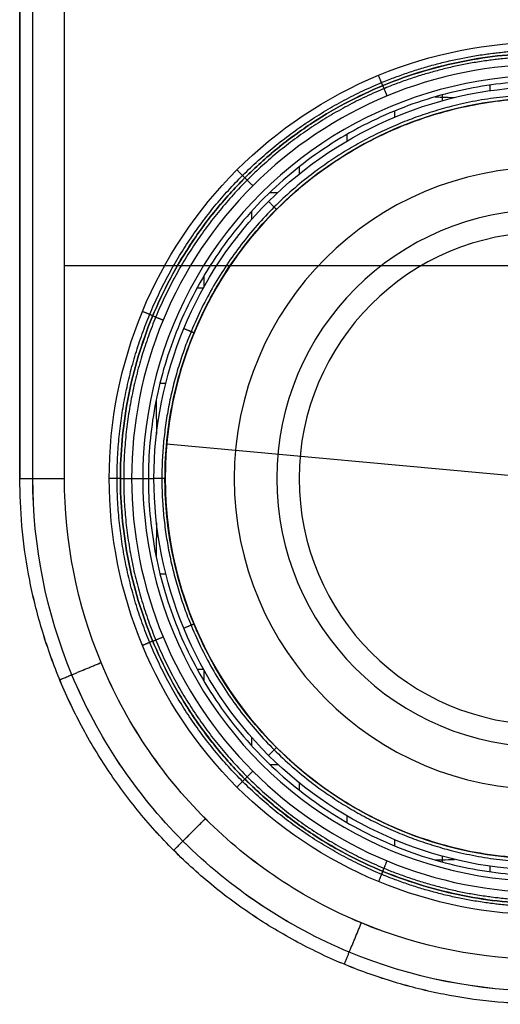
# Model space of a CAD drawing. Header units: millimetres. Extents: x -80 to 80, y -33 to 34.
# Tile 1 of 15: x -24 to -2, y -33 to 11. Entities that reach past the tile are written whole.
import ezdxf

# ---------------------------------------------------------------- set-up
doc = ezdxf.new("R2010")
doc.units = ezdxf.units.MM
doc.header["$MEASUREMENT"] = 0
doc.layers.add('White Porcelain Series_ D3_ 2017White Porcelain Series_ D3_ 2017', color=178, linetype='Continuous', true_color=0x000000)

msp = doc.modelspace()

# ---------------------------------------------------------------- linework, layer by layer
at = {"layer": 'White Porcelain Series_ D3_ 2017White Porcelain Series_ D3_ 2017'}
for p, q in [((-21.526, -9.603, 0.619), (-21.528, 32.397, 0.62)), ((-21.525, -9.603, 120.619), (-21.528, 32.397, 120.62)), ((-0.026, -0.101, 0.619), (-21.526, -0.103, 0.619)), ((-17.055, -0.103, 120.619), (-21.526, -0.103, 120.619)), ((-16.961, -8.054, 114.119), (16.898, -11.15, 114.119))]:
    msp.add_line(p, q, dxfattribs=at)
at = {"layer": 'White Porcelain Series_ D3_ 2017White Porcelain Series_ D3_ 2017', "extrusion": (5.98722e-06, 3.76136e-10, 1)}
msp.add_lwpolyline([(-18.526, -9.603), (-17.777, -9.603)], dxfattribs=at)
at = {"layer": 'White Porcelain Series_ D3_ 2017White Porcelain Series_ D3_ 2017', "extrusion": (3.58452e-11, 1, 5.98657e-06)}
msp.add_lwpolyline([(17.025, 116.119), (17.025, 114.119)], dxfattribs=at)
at = {"layer": 'White Porcelain Series_ D3_ 2017White Porcelain Series_ D3_ 2017', "extrusion": (5.9876e-06, -5.98657e-06, 1)}
for centre, radius in [((-0.026, -9.601, 116.619), 18), ((-0.026, -9.601, 115.119), 17)]:
    msp.add_arc(centre, radius, 90.0036, 270.0036, dxfattribs=at)
at = {"layer": 'White Porcelain Series_ D3_ 2017White Porcelain Series_ D3_ 2017', "extrusion": (5.9876e-06, -5.98732e-06, 1)}
for centre in [(-0.026, -9.601, 116.119), (-0.026, -9.601, 114.119)]:
    msp.add_arc(centre, 17, 90.0188, 269.974, dxfattribs=at)
at = {"layer": 'White Porcelain Series_ D3_ 2017White Porcelain Series_ D3_ 2017'}
for centre, radius in [((-0.032, -9.603, 108.404), 13.903), ((-0.032, -9.603, 118.404), 13.903), ((-0.032, -9.603, 120.09), 12.003), ((-0.032, -9.603, 119.535), 12.003), ((-0.032, -9.603, 118.149), 12.003), ((-0.032, -9.603, 117.687), 12.003), ((-0.032, -9.603, 116.301), 12.003), ((-0.032, -9.603, 115.839), 12.003), ((-0.032, -9.603, 114.453), 12.003), ((-0.032, -9.603, 113.991), 12.003), ((-0.032, -9.603, 112.605), 12.003), ((-0.032, -9.603, 112.143), 12.003), ((-0.032, -9.603, 110.757), 12.003), ((-0.032, -9.603, 110.295), 12.003), ((-0.032, -9.603, 108.909), 12.003), ((-0.032, -9.603, 108.404), 12.003), ((-0.032, -9.603, 118.958), 11.003), ((-0.032, -9.603, 118.727), 11.003), ((-0.032, -9.603, 117.11), 11.003), ((-0.032, -9.603, 116.879), 11.003), ((-0.032, -9.603, 115.262), 11.003), ((-0.032, -9.603, 115.031), 11.003), ((-0.032, -9.603, 113.414), 11.003), ((-0.032, -9.603, 113.183), 11.003), ((-0.032, -9.603, 111.566), 11.003), ((-0.032, -9.603, 111.335), 11.003), ((-0.032, -9.603, 109.718), 11.003), ((-0.032, -9.603, 109.487), 11.003)]:
    msp.add_arc(centre, radius, 90, 270, dxfattribs=at)
for points, degree in [([(-23.528, 32.397, 113.12), (-23.526, 11.397, 113.119), (-23.525, -9.603, 113.119)], 2), ([(-23.525, -9.603, 118.619), (-23.526, 11.397, 118.619), (-23.528, 32.397, 118.62)], 2), ([(-23.526, -9.603, 8.119), (-23.527, 11.397, 8.119), (-23.528, 32.397, 8.12)], 2), ([(-23.526, -9.603, 2.619), (-23.527, 11.397, 2.619), (-23.528, 32.397, 2.62)], 2), ([(-23.528, 32.397, 60.62), (-23.527, 11.397, 60.619), (-23.525, -9.603, 60.619)], 2), ([(-22.94, -9.603, 1.205), (-22.941, 11.397, 1.205), (-22.943, 32.397, 1.205)], 2), ([(-22.939, -9.603, 120.033), (-22.941, 11.397, 120.034), (-22.942, 32.397, 120.034)], 2), ([(-2.504, 7.972, 116.619), (-2.505, 7.889, 116.619), (-2.506, 7.808, 116.619), (-2.507, 7.727, 116.619)], 3), ([(-6.769, 6.818, 116.619), (-6.77, 6.725, 116.619), (-6.771, 6.632, 116.619), (-6.772, 6.54, 116.619)], 3), ([(-8.9, 5.773, 116.619), (-8.901, 5.673, 116.619), (-8.902, 5.573, 116.619), (-8.903, 5.475, 116.619)], 3), ([(-11.03, 4.325, 116.619), (-11.031, 4.217, 116.619), (-11.032, 4.11, 116.619), (-11.033, 4.003, 116.619)], 3), ([(-12.346, 3.177, 116.619), (-12.225, 3.178, 116.619), (-12.104, 3.179, 116.619), (-11.982, 3.181, 116.619)], 3), ([(-13.158, 2.339, 116.619), (-13.16, 2.215, 116.619), (-13.161, 2.09, 116.619), (-13.163, 1.965, 116.619)], 3), ([(-15.289, -0.539, 116.619), (-15.292, -0.709, 116.619), (-15.294, -0.88, 116.619), (-15.297, -1.05, 116.619)], 3), ([(-15.598, -1.082, 116.619), (-15.504, -1.082, 116.619), (-15.409, -1.082, 116.619), (-15.315, -1.082, 116.619)], 3), ([(-17.258, -5.341, 116.619), (-17.17, -5.342, 116.619), (-17.084, -5.342, 116.619), (-16.998, -5.342, 116.619)], 3), ([(-17.425, -6.087, 116.619), (-17.421, -6.6, 116.619), (-17.417, -7.113, 116.619), (-17.414, -7.625, 116.619)], 3), ([(-23.525, -9.603, 113.119), (-23.525, -9.603, 60.619), (-23.526, -9.603, 8.119)], 2), ([(-23.526, -9.603, 2.619), (-23.526, -9.603, 5.369), (-23.526, -9.603, 8.119)], 2), ([(-23.525, -9.603, 113.119), (-23.525, -9.603, 115.869), (-23.525, -9.603, 118.619)], 2), ([(-19.025, -9.603, 120.119), (-19.025, -9.603, 118.619), (-19.025, -9.603, 117.119)], 2), ([(-17.776, -9.602, 116.619), (-17.69, -9.602, 116.619), (-17.607, -9.602, 116.619), (-17.526, -9.602, 116.619)], 3), ([(-17.414, -11.582, 116.619), (-17.417, -12.094, 116.619), (-17.421, -12.606, 116.619), (-17.425, -13.118, 116.619)], 3), ([(-17.258, -13.862, 116.619), (-17.17, -13.862, 116.619), (-17.084, -13.861, 116.619), (-16.999, -13.861, 116.619)], 3), ([(-15.598, -18.122, 116.619), (-15.504, -18.122, 116.619), (-15.41, -18.122, 116.619), (-15.316, -18.122, 116.619)], 3), ([(-15.296, -18.156, 116.619), (-15.293, -18.326, 116.619), (-15.29, -18.496, 116.619), (-15.288, -18.666, 116.619)], 3), ([(-13.161, -21.17, 116.619), (-13.16, -21.294, 116.619), (-13.158, -21.419, 116.619), (-13.157, -21.544, 116.619)], 3), ([(-12.346, -22.38, 116.619), (-12.224, -22.381, 116.619), (-12.103, -22.383, 116.619), (-11.981, -22.384, 116.619)], 3), ([(-11.031, -23.207, 116.619), (-11.03, -23.314, 116.619), (-11.029, -23.421, 116.619), (-11.028, -23.529, 116.619)], 3), ([(-8.901, -24.679, 116.619), (-8.9, -24.778, 116.619), (-8.899, -24.877, 116.619), (-8.898, -24.977, 116.619)], 3), ([(-6.77, -25.745, 116.619), (-6.769, -25.837, 116.619), (-6.768, -25.929, 116.619), (-6.767, -26.022, 116.619)], 3), ([(-2.504, -26.933, 116.619), (-2.503, -27.014, 116.619), (-2.502, -27.097, 116.619), (-2.5, -27.18, 116.619)], 3)]:
    msp.add_open_spline(points, degree=degree, dxfattribs=at)
at = {"layer": 'White Porcelain Series_ D3_ 2017White Porcelain Series_ D3_ 2017', "extrusion": (5.9876e-06, -5.98732e-06, 1)}
for points, knots in [([(-0.033, -29.102, 120.619), (-2.582, -29.102, 120.619), (-7.683, -28.085, 120.619), (-14.172, -23.751, 120.619), (-18.51, -17.26, 120.619), (-20.033, -9.603, 120.619), (-18.511, -1.946, 120.619), (-14.174, 4.545, 120.619), (-7.684, 8.882, 120.619), (-2.582, 9.899, 120.619), (-0.031, 9.898, 120.619)], [0.009165, 0.009165, 0.009165, 0.009165, 7.657439, 15.314877, 22.972316, 30.629755, 38.287193, 45.944632, 53.60207, 61.255245, 61.255245, 61.255245, 61.255245]), ([(-0.031, 8.898, 116.619), (-2.45, 8.899, 116.619), (-7.291, 7.934, 116.619), (-13.448, 3.82, 116.619), (-17.563, -2.339, 116.619), (-19.007, -9.603, 116.619), (-17.562, -16.867, 116.619), (-13.447, -23.025, 116.619), (-7.291, -27.138, 116.619), (-2.451, -28.102, 116.619), (-0.033, -28.102, 116.619)], [0.004342, 0.004342, 0.004342, 0.004342, 7.264749, 14.529499, 21.794248, 29.058998, 36.323747, 43.588497, 50.853246, 58.109005, 58.109005, 58.109005, 58.109005])]:
    msp.add_open_spline(points, degree=3, knots=knots, dxfattribs=at)
at = {"layer": 'White Porcelain Series_ D3_ 2017White Porcelain Series_ D3_ 2017'}
msp.add_rational_spline([(-0.024, -28.748, 120.473), (-2.53, -28.75, 120.473), (-7.542, -27.752, 120.473), (-13.916, -23.495, 120.473), (-18.175, -17.121, 120.473), (-19.671, -9.603, 120.473), (-18.176, -2.085, 120.473), (-13.917, 4.289, 120.473), (-7.544, 8.547, 120.473), (-2.532, 9.546, 120.473), (-0.026, 9.545, 120.473)], [0.853553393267, 0.853553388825, 0.853553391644, 0.853553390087, 0.853553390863, 0.853553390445, 0.853553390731, 0.853553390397, 0.853553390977, 0.853553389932, 0.853553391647], degree=3, dxfattribs=at)
at = {"layer": 'White Porcelain Series_ D3_ 2017White Porcelain Series_ D3_ 2017', "extrusion": (5.9876e-06, -5.98732e-06, 1)}
for points, weights, knots in [([(-0.031, 9.398, 117.119), (-19.026, 9.393, 117.119), (-19.025, -9.603, 117.119), (-19.024, -28.594, 117.119), (-0.033, -28.602, 117.119)], [0.999906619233, 0.707153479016, 1, 0.707205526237, 0.999802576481], [0.004633, 0.004633, 0.004633, 29.058998, 29.058998, 58.108199, 58.108199, 58.108199]), ([(-0.033, -28.602, 120.119), (-19.024, -28.594, 120.119), (-19.025, -9.603, 120.119), (-19.026, 9.393, 120.119), (-0.031, 9.398, 120.119)], [0.999801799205, 0.707205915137, 1, 0.707153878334, 0.999905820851], [0.010367, 0.010367, 0.010367, 30.629755, 30.629755, 61.254584, 61.254584, 61.254584])]:
    msp.add_rational_spline(points, weights, degree=2, knots=knots, dxfattribs=at)
at = {"layer": 'White Porcelain Series_ D3_ 2017White Porcelain Series_ D3_ 2017', "extrusion": (5.9876e-06, -5.98657e-06, 1)}
msp.add_rational_spline([(-0.026, 9.398, 118.619), (-19.026, 9.397, 118.619), (-19.025, -9.603, 118.619), (-19.024, -28.603, 118.619), (-0.024, -28.602, 118.619)], [1, 0.707106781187, 1, 0.707106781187, 1], degree=2, knots=[0, 0, 0, 34.557519, 34.557519, 69.115038, 69.115038, 69.115038], dxfattribs=at)
at = {"layer": 'White Porcelain Series_ D3_ 2017White Porcelain Series_ D3_ 2017'}
for points, weights, knots in [([(-0.026, 9.252, 116.766), (-2.494, 9.253, 116.766), (-7.429, 8.27, 116.766), (-13.705, 4.077, 116.766), (-17.898, -2.2, 116.766), (-19.37, -9.603, 116.766), (-17.897, -17.006, 116.766), (-13.703, -23.282, 116.766), (-7.427, -27.474, 116.766), (-2.492, -28.457, 116.765), (-0.024, -28.455, 116.765)], [0.8535533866, 0.853553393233, 0.853553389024, 0.853553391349, 0.853553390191, 0.853553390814, 0.853553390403, 0.853553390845, 0.853553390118, 0.853553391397, 0.85355338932], [0.000001, 0.000001, 0.000001, 0.000001, 7.264749, 14.529499, 21.794248, 29.058998, 36.323747, 43.588497, 50.853246, 58.117996, 58.117996, 58.117996, 58.117996]), ([(-0.026, 7.545, 116.473), (-4.526, 7.574, 116.473), (-11.202, 4.758, 116.473), (-16.277, -2.877, 116.473), (-17.621, -9.601, 116.473), (-16.276, -16.332, 116.473), (-11.2, -23.959, 116.473), (-4.525, -26.781, 116.473), (-0.024, -26.748, 116.473)], [0.853553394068, 0.853553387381, 0.853553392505, 0.853553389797, 0.853553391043, 0.853553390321, 0.853553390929, 0.853553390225, 0.853553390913], [0, 0, 0, 0, 13.74412, 20.616181, 27.488241, 34.360301, 41.232362, 54.976481, 54.976481, 54.976481, 54.976481])]:
    msp.add_rational_spline(points, weights, degree=3, knots=knots, dxfattribs=at)
at = {"layer": 'White Porcelain Series_ D3_ 2017White Porcelain Series_ D3_ 2017', "extrusion": (0.923856, 0.382741, -3.24074e-06)}
msp.add_rational_spline([(-7.297, 7.952, 120.119), (-7.297, 7.952, 120.619), (-7.489, 8.414, 120.619)], [1, 0.707106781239, 1], degree=2, dxfattribs=at)
at = {"layer": 'White Porcelain Series_ D3_ 2017White Porcelain Series_ D3_ 2017', "extrusion": (5.98761e-06, -6.24677e-06, 1)}
msp.add_rational_spline([(-0.031, 8.149, 116.619), (-17.777, 8.144, 116.619), (-17.776, -9.603, 116.619), (-17.775, -27.345, 116.619), (-0.033, -27.352, 116.619)], [0.999896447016, 0.707158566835, 1, 0.707210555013, 0.999792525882], degree=2, knots=[-55.684409, -55.684409, -55.684409, -27.844666, -27.844666, -0.009866, -0.009866, -0.009866], dxfattribs=at)
at = {"layer": 'White Porcelain Series_ D3_ 2017White Porcelain Series_ D3_ 2017', "extrusion": (-0.923857, -0.382738, 3.24554e-06)}
msp.add_rational_spline([(-7.297, 7.952, 117.119), (-7.297, 7.952, 116.619), (-7.106, 7.49, 116.619)], [1, 0.707106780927, 1], degree=2, dxfattribs=at)
at = {"layer": 'White Porcelain Series_ D3_ 2017White Porcelain Series_ D3_ 2017', "extrusion": (5.98762e-06, -6.32202e-06, 1)}
msp.add_open_spline([(-0.033, -27.102, 116.619), (-4.623, -27.132, 116.619), (-11.432, -24.252, 116.619), (-16.611, -16.471, 116.619), (-17.984, -9.601, 116.619), (-16.612, -2.738, 116.619), (-11.434, 5.053, 116.619), (-4.622, 7.927, 116.619), (-0.031, 7.898, 116.619)], degree=3, knots=[-54.967642, -54.967642, -54.967642, -54.967642, -41.232364, -34.360303, -27.488242, -20.616181, -13.74412, -0.004456, -0.004456, -0.004456, -0.004456], dxfattribs=at)
at = {"layer": 'White Porcelain Series_ D3_ 2017White Porcelain Series_ D3_ 2017'}
for points, knots in [([(-4.642, 7.539, 116.619), (-4.642, 7.506, 116.619), (-4.643, 7.42, 116.619), (-4.644, 7.335, 116.619), (-4.645, 7.282, 116.619)], [740.0456193, 740.0456193, 740.0456193, 740.0456193, 740.1335714, 740.2770255, 740.2770255, 740.2770255, 740.2770255]), ([(-4.96, 7.451, 116.619), (-4.855, 7.447, 116.619), (-4.566, 7.438, 116.619), (-4.275, 7.43, 116.619), (-4.09, 7.424, 116.619)], [-18.858036, -18.858036, -18.858036, -18.858036, -18.5411473, -17.9916853, -17.9916853, -17.9916853, -17.9916853]), ([(-4.964, -26.653, 116.619), (-4.856, -26.65, 116.619), (-4.567, -26.641, 116.619), (-4.275, -26.632, 116.619), (-4.092, -26.627, 116.619)], [-18.8639251, -18.8639251, -18.8639251, -18.8639251, -18.5411473, -17.9947409, -17.9947409, -17.9947409, -17.9947409]), ([(-4.643, -26.485, 116.619), (-4.642, -26.537, 116.619), (-4.641, -26.623, 116.619), (-4.64, -26.71, 116.619), (-4.639, -26.744, 116.619)], [774.0696855, 774.0696855, 774.0696855, 774.0696855, 774.2129877, 774.3031042, 774.3031042, 774.3031042, 774.3031042])]:
    msp.add_open_spline(points, degree=3, knots=knots, dxfattribs=at)
at = {"layer": 'White Porcelain Series_ D3_ 2017White Porcelain Series_ D3_ 2017', "extrusion": (-5.3955e-06, -5.98661e-06, 1)}
msp.add_rational_spline([(-0.033, -26.602, 114.119), (-0.808, -26.602, 114.119), (-1.58, -26.531, 114.119), (-18.509, -24.983, 114.119), (-16.961, -8.054, 114.119), (-15.548, 7.399, 114.119), (-0.031, 7.398, 114.119)], [0.965279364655, 0.981466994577, 1, 0.707106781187, 1, 0.725639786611, 0.965279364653], degree=2, knots=[25.013856, 25.013856, 25.013856, 26.70354, 26.70354, 53.407079, 53.407079, 78.420935, 78.420935, 78.420935], dxfattribs=at)
at = {"layer": 'White Porcelain Series_ D3_ 2017White Porcelain Series_ D3_ 2017', "extrusion": (0.707063, 0.707151, 1.09901e-09)}
msp.add_rational_spline([(-13.461, 3.833, 120.119), (-13.461, 3.833, 120.619), (-13.815, 4.186, 120.619)], [1, 0.707106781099, 1], degree=2, dxfattribs=at)
at = {"layer": 'White Porcelain Series_ D3_ 2017White Porcelain Series_ D3_ 2017', "extrusion": (-0.707065, -0.707148, -1.25996e-08)}
msp.add_rational_spline([(-13.461, 3.833, 117.119), (-13.461, 3.833, 116.619), (-13.108, 3.479, 116.619)], [1, 0.707106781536, 1], degree=2, dxfattribs=at)
at = {"layer": 'White Porcelain Series_ D3_ 2017White Porcelain Series_ D3_ 2017', "extrusion": (0.707123, 0.707091, -3.2018e-08)}
msp.add_rational_spline([(-12.049, 2.422, 116.119), (-12.049, 2.422, 116.619), (-12.402, 2.776, 116.619)], [1, 0.707106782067, 1], degree=2, dxfattribs=at)
at = {"layer": 'White Porcelain Series_ D3_ 2017White Porcelain Series_ D3_ 2017', "extrusion": (0.382625, 0.923904, 3.24122e-06)}
msp.add_rational_spline([(-17.58, -2.332, 120.119), (-17.58, -2.332, 120.619), (-18.042, -2.14, 120.619)], [1, 0.707106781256, 1], degree=2, dxfattribs=at)
at = {"layer": 'White Porcelain Series_ D3_ 2017White Porcelain Series_ D3_ 2017', "extrusion": (-0.382625, -0.923904, -3.22989e-06)}
msp.add_rational_spline([(-17.58, -2.332, 117.119), (-17.58, -2.332, 116.619), (-17.118, -2.523, 116.619)], [1, 0.707106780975, 1], degree=2, dxfattribs=at)
at = {"layer": 'White Porcelain Series_ D3_ 2017White Porcelain Series_ D3_ 2017', "extrusion": (0.38252, 0.923947, 3.26464e-06)}
msp.add_rational_spline([(-15.731, -3.099, 116.119), (-15.731, -3.099, 116.619), (-16.193, -2.908, 116.619)], [1, 0.707106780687, 1], degree=2, dxfattribs=at)
at = {"layer": 'White Porcelain Series_ D3_ 2017White Porcelain Series_ D3_ 2017', "extrusion": (5.98866e-06, -5.98763e-06, 1)}
msp.add_rational_spline([(-0.033, -33.101, 8.119), (-23.524, -33.094, 8.119), (-23.526, -9.603, 8.119)], [0.999853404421, 0.707180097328, 1], degree=2, dxfattribs=at)
at = {"layer": 'White Porcelain Series_ D3_ 2017White Porcelain Series_ D3_ 2017', "extrusion": (5.98865e-06, -5.98762e-06, 1)}
msp.add_rational_spline([(-0.033, -33.101, 2.619), (-23.524, -33.094, 2.619), (-23.526, -9.603, 2.619)], [0.999854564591, 0.707179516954, 1], degree=2, dxfattribs=at)
at = {"layer": 'White Porcelain Series_ D3_ 2017White Porcelain Series_ D3_ 2017', "extrusion": (6.28232e-05, -1, -5.98695e-06)}
msp.add_rational_spline([(-23.526, -9.603, 2.619), (-23.526, -9.603, 0.619), (-21.526, -9.603, 0.619)], [1, 0.707106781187, 1], degree=2, dxfattribs=at)
at = {"layer": 'White Porcelain Series_ D3_ 2017White Porcelain Series_ D3_ 2017', "extrusion": (5.98882e-06, -5.98779e-06, 1)}
msp.add_rational_spline([(-0.033, -33.102, 113.119), (-23.524, -33.094, 113.119), (-23.525, -9.603, 113.119)], [0.999831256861, 0.707191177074, 1], degree=2, dxfattribs=at)
at = {"layer": 'White Porcelain Series_ D3_ 2017White Porcelain Series_ D3_ 2017', "extrusion": (5.98883e-06, -5.9878e-06, 1)}
msp.add_rational_spline([(-0.033, -33.102, 118.619), (-23.524, -33.094, 118.619), (-23.525, -9.603, 118.619)], [0.999830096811, 0.707191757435, 1], degree=2, dxfattribs=at)
at = {"layer": 'White Porcelain Series_ D3_ 2017White Porcelain Series_ D3_ 2017', "extrusion": (6.28232e-05, -1, -5.98694e-06)}
msp.add_rational_spline([(-23.525, -9.603, 118.619), (-23.525, -9.603, 120.619), (-21.525, -9.603, 120.619)], [1, 0.707106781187, 1], degree=2, dxfattribs=at)
at = {"layer": 'White Porcelain Series_ D3_ 2017White Porcelain Series_ D3_ 2017', "extrusion": (-5.9876e-06, 5.98657e-06, -1)}
for points in [[(-0.024, -32.516, 1.205), (-3.023, -32.516, 1.205), (-9.022, -31.324, 1.205), (-16.65, -26.227, 1.205), (-21.747, -18.6, 1.205), (-22.941, -12.602, 1.205), (-22.94, -9.603, 1.205)], [(-0.024, -32.517, 120.033), (-3.023, -32.517, 120.033), (-9.021, -31.324, 120.033), (-16.649, -26.228, 120.033), (-21.746, -18.601, 120.033), (-22.941, -12.603, 120.033), (-22.939, -9.603, 120.033)]]:
    msp.add_open_spline(points, degree=3, knots=[33.771339, 33.771339, 33.771339, 33.771339, 42.214085, 50.656902, 59.099719, 67.542536, 67.542536, 67.542536, 67.542536], dxfattribs=at)
at = {"layer": 'White Porcelain Series_ D3_ 2017White Porcelain Series_ D3_ 2017', "extrusion": (5.98871e-06, -5.98768e-06, 1)}
msp.add_open_spline([(-0.032, -31.102, 0.619), (-2.844, -31.101, 0.619), (-8.469, -29.981, 0.619), (-15.624, -25.201, 0.619), (-20.406, -18.045, 0.619), (-21.527, -12.417, 0.619), (-21.526, -9.603, 0.619)], degree=3, knots=[33.779318, 33.779318, 33.779318, 33.779318, 42.214085, 50.656902, 59.099719, 67.542536, 67.542536, 67.542536, 67.542536], dxfattribs=at)
at = {"layer": 'White Porcelain Series_ D3_ 2017White Porcelain Series_ D3_ 2017', "extrusion": (5.98891e-06, -5.98788e-06, 1)}
msp.add_open_spline([(-0.033, -31.103, 120.619), (-2.844, -31.102, 120.619), (-8.469, -29.982, 120.619), (-15.623, -25.202, 120.619), (-20.405, -18.045, 120.619), (-21.526, -12.417, 120.619), (-21.525, -9.603, 120.619)], degree=3, knots=[33.780755, 33.780755, 33.780755, 33.780755, 42.214085, 50.656902, 59.099719, 67.542536, 67.542536, 67.542536, 67.542536], dxfattribs=at)
at = {"layer": 'White Porcelain Series_ D3_ 2017White Porcelain Series_ D3_ 2017', "extrusion": (-6.61214e-05, 1, 5.98156e-06)}
msp.add_rational_spline([(-19.026, -9.603, 120.119), (-19.026, -9.603, 120.619), (-19.526, -9.603, 120.619)], [1, 0.707106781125, 1], degree=2, dxfattribs=at)
at = {"layer": 'White Porcelain Series_ D3_ 2017White Porcelain Series_ D3_ 2017', "extrusion": (5.95226e-05, -1, -5.99419e-06)}
msp.add_rational_spline([(-19.026, -9.603, 117.119), (-19.026, -9.603, 116.619), (-18.526, -9.603, 116.619)], [1, 0.707106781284, 1], degree=2, dxfattribs=at)
at = {"layer": 'White Porcelain Series_ D3_ 2017White Porcelain Series_ D3_ 2017', "extrusion": (-3.54856e-05, 1, 5.97572e-06)}
msp.add_rational_spline([(-17.026, -9.602, 116.119), (-17.026, -9.602, 116.619), (-17.526, -9.603, 116.619)], [1, 0.70710678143, 1], degree=2, dxfattribs=at)
at = {"layer": 'White Porcelain Series_ D3_ 2017White Porcelain Series_ D3_ 2017', "extrusion": (-0.382709, 0.923869, 7.82621e-06)}
msp.add_rational_spline([(-15.73, -16.108, 116.119), (-15.73, -16.108, 116.619), (-16.192, -16.299, 116.619)], [1, 0.707106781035, 1], degree=2, dxfattribs=at)
at = {"layer": 'White Porcelain Series_ D3_ 2017White Porcelain Series_ D3_ 2017', "extrusion": (0.382741, -0.923856, -7.82042e-06)}
msp.add_rational_spline([(-17.579, -16.874, 117.119), (-17.579, -16.874, 116.619), (-17.117, -16.683, 116.619)], [1, 0.70710678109, 1], degree=2, dxfattribs=at)
at = {"layer": 'White Porcelain Series_ D3_ 2017White Porcelain Series_ D3_ 2017', "extrusion": (-0.382741, 0.923856, 7.82969e-06)}
msp.add_rational_spline([(-17.579, -16.874, 120.119), (-17.579, -16.874, 120.619), (-18.041, -17.066, 120.619)], [1, 0.707106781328, 1], degree=2, dxfattribs=at)
at = {"layer": 'White Porcelain Series_ D3_ 2017White Porcelain Series_ D3_ 2017', "extrusion": (0.382741, -0.923856, -7.82242e-06)}
msp.add_rational_spline([(-21.737, -18.596, 2.619), (-21.737, -18.596, 0.619), (-19.889, -17.83, 0.619)], [1, 0.707106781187, 1], degree=2, dxfattribs=at)
at = {"layer": 'White Porcelain Series_ D3_ 2017White Porcelain Series_ D3_ 2017', "extrusion": (-0.382741, 0.923856, 7.82242e-06)}
msp.add_rational_spline([(-21.736, -18.597, 118.619), (-21.736, -18.597, 120.619), (-19.889, -17.831, 120.619)], [1, 0.707106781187, 1], degree=2, dxfattribs=at)
at = {"layer": 'White Porcelain Series_ D3_ 2017White Porcelain Series_ D3_ 2017', "extrusion": (0.707195, -0.707019, -8.46807e-06)}
msp.add_rational_spline([(-12.047, -21.627, 116.119), (-12.047, -21.627, 116.619), (-12.4, -21.98, 116.619)], [1, 0.707106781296, 1], degree=2, dxfattribs=at)
at = {"layer": 'White Porcelain Series_ D3_ 2017White Porcelain Series_ D3_ 2017', "extrusion": (0.707152, -0.707062, -8.46583e-06)}
msp.add_rational_spline([(-13.46, -23.038, 117.119), (-13.46, -23.038, 116.619), (-13.106, -22.685, 116.619)], [1, 0.7071067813, 1], degree=2, dxfattribs=at)
at = {"layer": 'White Porcelain Series_ D3_ 2017White Porcelain Series_ D3_ 2017', "extrusion": (-0.707154, 0.707059, 8.4578e-06)}
msp.add_rational_spline([(-13.46, -23.038, 120.119), (-13.46, -23.038, 120.619), (-13.813, -23.392, 120.619)], [1, 0.707106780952, 1], degree=2, dxfattribs=at)
at = {"layer": 'White Porcelain Series_ D3_ 2017White Porcelain Series_ D3_ 2017', "extrusion": (0.707151, -0.707063, -8.46701e-06)}
msp.add_rational_spline([(-16.642, -26.22, 2.619), (-16.642, -26.22, 0.619), (-15.228, -24.805, 0.619)], [1, 0.707106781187, 1], degree=2, dxfattribs=at)
at = {"layer": 'White Porcelain Series_ D3_ 2017White Porcelain Series_ D3_ 2017', "extrusion": (-0.707151, 0.707063, 8.46701e-06)}
msp.add_rational_spline([(-16.642, -26.221, 118.619), (-16.642, -26.221, 120.619), (-15.227, -24.806, 120.619)], [1, 0.707106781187, 1], degree=2, dxfattribs=at)
at = {"layer": 'White Porcelain Series_ D3_ 2017White Porcelain Series_ D3_ 2017', "extrusion": (-0.923904, 0.382625, 7.82288e-06)}
msp.add_rational_spline([(-7.295, -27.157, 117.119), (-7.295, -27.157, 116.619), (-7.104, -26.695, 116.619)], [1, 0.707106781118, 1], degree=2, dxfattribs=at)
at = {"layer": 'White Porcelain Series_ D3_ 2017White Porcelain Series_ D3_ 2017', "extrusion": (0.923905, -0.382622, -7.82626e-06)}
msp.add_rational_spline([(-7.295, -27.157, 120.119), (-7.295, -27.157, 120.619), (-7.486, -27.619, 120.619)], [1, 0.70710678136, 1], degree=2, dxfattribs=at)
at = {"layer": 'White Porcelain Series_ D3_ 2017White Porcelain Series_ D3_ 2017', "extrusion": (-0.923904, 0.382625, 7.82257e-06)}
msp.add_rational_spline([(-9.018, -31.314, 2.619), (-9.018, -31.314, 0.619), (-8.252, -29.466, 0.619)], [1, 0.707106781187, 1], degree=2, dxfattribs=at)
at = {"layer": 'White Porcelain Series_ D3_ 2017White Porcelain Series_ D3_ 2017', "extrusion": (0.923904, -0.382625, -7.82257e-06)}
msp.add_rational_spline([(-9.017, -31.314, 118.619), (-9.017, -31.314, 120.619), (-8.252, -29.467, 120.619)], [1, 0.707106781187, 1], degree=2, dxfattribs=at)

doc.saveas('drawing.dxf')
